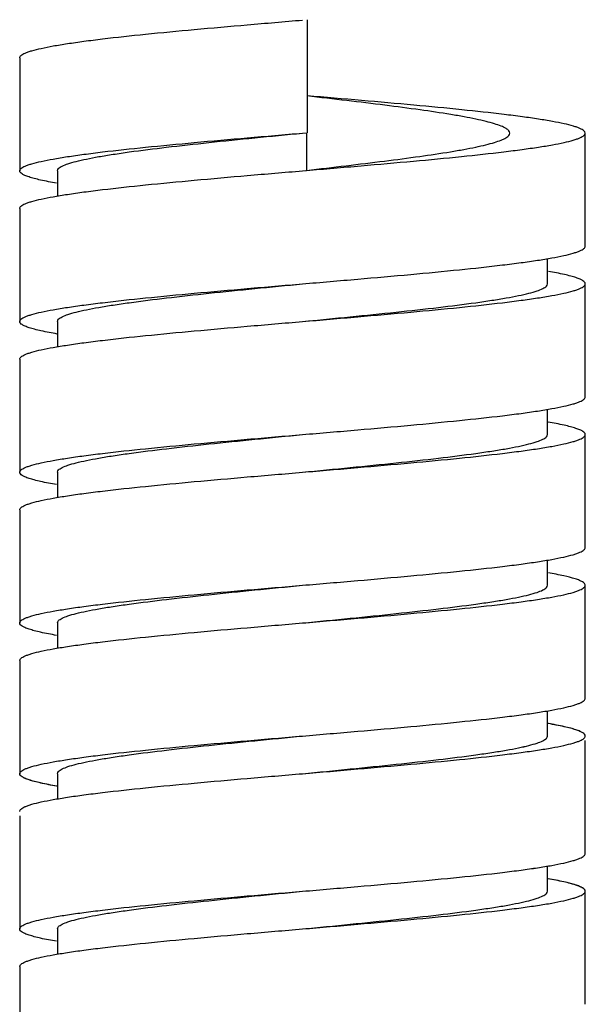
# Model space of a CAD drawing. Header units: millimetres. Extents: x 1538 to 2132, y 568 to 988.
# Tile 13 of 15: x 1967 to 1978, y 833 to 853. Entities that reach past the tile are written whole.
import ezdxf

# ---------------------------------------------------------------- set-up
doc = ezdxf.new("R2010")
doc.units = ezdxf.units.MM
doc.header["$LTSCALE"] = 0.1

msp = doc.modelspace()

# ---------------------------------------------------------------- linework, layer by layer
at = {"color": 7, "linetype": 'Continuous'}
for p, q in [((1972.7546, 852.9059), (1972.7546, 850.6559)), ((1967.04, 852.1483), (1967.04, 849.8983)), ((1972.665, 850.6483), (1972.7546, 850.6559)), ((1972.7426, 850.6559), (1972.7426, 849.9059)), ((1978.29, 848.3983), (1978.29, 850.6483)), ((1967.79, 849.8983), (1967.79, 849.395)), ((1972.665, 849.8983), (1972.7309, 849.9039)), ((1972.7309, 849.9039), (1972.7427, 849.9049)), ((1967.04, 849.1483), (1967.04, 846.8983)), ((1977.54, 847.6483), (1977.54, 848.1518)), ((1978.29, 845.3983), (1978.29, 847.6483)), ((1967.79, 846.8983), (1967.79, 846.3946)), ((1967.04, 846.1483), (1967.04, 843.8983)), ((1977.54, 844.6483), (1977.54, 845.1504)), ((1978.29, 842.3983), (1978.29, 844.6483)), ((1967.79, 843.8983), (1967.79, 843.3972)), ((1967.04, 843.1483), (1967.04, 840.8983)), ((1977.54, 841.6483), (1977.54, 842.1524)), ((1978.29, 841.6483), (1978.2893, 841.6559)), ((1978.29, 839.3983), (1978.29, 841.6483)), ((1967.79, 840.8983), (1967.79, 840.3942)), ((1967.04, 840.1483), (1967.04, 837.8983)), ((1977.54, 838.6483), (1977.54, 839.1498)), ((1978.29, 836.3081), (1978.29, 838.5581)), ((1978.29, 836.3081), (1978.29, 838.5581)), ((1967.79, 837.8983), (1967.79, 837.3959)), ((1967.79, 837.8983), (1967.79, 837.3972)), ((1967.04, 837.0581), (1967.04, 836.0757)), ((1967.04, 837.0581), (1967.04, 834.8081)), ((1977.54, 835.5581), (1977.54, 836.0622)), ((1977.54, 835.5581), (1977.54, 836.0617)), ((1978.29, 835.5581), (1978.2893, 835.5657)), ((1978.29, 833.3081), (1978.29, 835.5581)), ((1967.79, 834.8081), (1967.79, 834.304)), ((1967.04, 834.0581), (1967.04, 831.8081))]:
    msp.add_line(p, q, dxfattribs=at)
for points, knots in [([(1967.0401, 852.1483), (1967.0401, 852.1664), (1967.0629, 852.1951), (1967.1036, 852.2212), (1967.1516, 852.2445), (1967.2123, 852.2675), (1967.3186, 852.3009), (1967.4838, 852.3409), (1967.7194, 852.3868), (1968.0025, 852.4329), (1968.3304, 852.4792), (1968.8475, 852.544), (1969.5794, 852.623), (1970.5396, 852.7145), (1971.5815, 852.8063), (1972.2992, 852.8673), (1972.665, 852.8983)], [0, 0, 0, 0, 0.0094784, 0.0166792, 0.0259081, 0.0372665, 0.0507948, 0.0843764, 0.1265047, 0.1768689, 0.2350239, 0.3004498, 0.4505933, 0.6216583, 0.8071323, 1, 1, 1, 1]), ([(1978.29, 850.6483), (1978.29, 850.6661), (1978.2677, 850.6946), (1978.2278, 850.7204), (1978.1808, 850.7436), (1978.1213, 850.7663), (1978.0171, 850.7993), (1977.8551, 850.839), (1977.6241, 850.8844), (1977.3464, 850.93), (1977.0246, 850.9758), (1976.5168, 851.0401), (1975.7973, 851.1182), (1974.8521, 851.2089), (1973.8246, 851.2998), (1973.1162, 851.36), (1972.7546, 851.3907)], [0, 0, 0, 0, 0.00951, 0.0167011, 0.0259068, 0.0372329, 0.0507174, 0.0841787, 0.1261639, 0.176363, 0.2343503, 0.2996138, 0.4495172, 0.6205524, 0.8063584, 1, 1, 1, 1]), ([(1976.79, 850.6483), (1976.79, 850.665), (1976.7758, 850.6922), (1976.7453, 850.7198), (1976.695, 850.7535), (1976.6073, 850.7931), (1976.4742, 850.8382), (1976.3057, 850.8834), (1976.1033, 850.9289), (1975.8689, 850.9746), (1975.4992, 851.0386), (1974.9749, 851.1164), (1974.2856, 851.2068), (1973.5359, 851.2974), (1973.0187, 851.3574), (1972.7547, 851.3879)], [0, 0, 0, 0, 0.0120882, 0.0201431, 0.0299949, 0.055635, 0.0895337, 0.1316846, 0.1818327, 0.2396099, 0.3045207, 0.4534233, 0.623201, 0.8076537, 1, 1, 1, 1]), ([(1967.0401, 849.8983), (1967.0401, 849.9164), (1967.0629, 849.9451), (1967.1036, 849.9712), (1967.1516, 849.9945), (1967.2123, 850.0175), (1967.3186, 850.0509), (1967.4838, 850.0909), (1967.7194, 850.1368), (1968.0025, 850.1829), (1968.3304, 850.2292), (1968.8475, 850.294), (1969.5794, 850.373), (1970.5396, 850.4645), (1971.5815, 850.5563), (1972.2992, 850.6173), (1972.665, 850.6483)], [0, 0, 0, 0, 0.0094784, 0.0166792, 0.0259081, 0.0372665, 0.0507948, 0.0843764, 0.1265047, 0.1768689, 0.2350239, 0.3004498, 0.4505933, 0.6216583, 0.8071323, 1, 1, 1, 1]), ([(1967.7901, 849.8983), (1967.7901, 849.9158), (1967.8087, 849.9441), (1967.8449, 849.9711), (1967.9064, 850.0055), (1968.0128, 850.0453), (1968.1743, 850.0909), (1968.3786, 850.1367), (1968.6241, 850.1829), (1968.9083, 850.2291), (1969.3563, 850.294), (1969.9906, 850.373), (1970.8229, 850.4645), (1971.7259, 850.5563), (1972.348, 850.6173), (1972.665, 850.6483)], [0, 0, 0, 0, 0.0105437, 0.0180906, 0.0275727, 0.0527817, 0.086543, 0.1287502, 0.1791104, 0.2372018, 0.3025067, 0.4522842, 0.6228544, 0.8077514, 1, 1, 1, 1]), ([(1972.7426, 849.9073), (1973.0071, 849.9379), (1973.5255, 849.998), (1974.2772, 850.0888), (1974.9686, 850.1793), (1975.4945, 850.2573), (1975.8655, 850.3214), (1976.1008, 850.3672), (1976.3038, 850.4128), (1976.473, 850.4581), (1976.6066, 850.5032), (1976.6947, 850.5429), (1976.7451, 850.5766), (1976.7758, 850.6043), (1976.7901, 850.6316), (1976.79, 850.6483)], [0, 0, 0, 0, 0.1922051, 0.3766034, 0.5463892, 0.6953379, 0.760281, 0.818087, 0.8682664, 0.9104414, 0.9443612, 0.9700123, 0.9798647, 0.9879211, 1, 1, 1, 1]), ([(1972.7427, 849.9049), (1973.1049, 849.9356), (1973.8145, 849.996), (1974.8439, 850.087), (1975.7912, 850.1778), (1976.5123, 850.256), (1977.0213, 850.3204), (1977.3439, 850.3662), (1977.6223, 850.4119), (1977.854, 850.4574), (1978.0164, 850.4971), (1978.1208, 850.5302), (1978.1805, 850.5529), (1978.2276, 850.5761), (1978.2676, 850.602), (1978.2901, 850.6305), (1978.29, 850.6483)], [0, 0, 0, 0, 0.1935365, 0.3793009, 0.5503406, 0.7002768, 0.7655592, 0.8235718, 0.8737898, 0.9157969, 0.9492716, 0.9627643, 0.9740943, 0.9833005, 0.9904939, 1, 1, 1, 1]), ([(1967.7697, 849.6524), (1967.6642, 849.6706), (1967.5166, 849.6982), (1967.3355, 849.742), (1967.2322, 849.7718), (1967.1498, 849.8026), (1967.0839, 849.8346), (1967.04, 849.8726), (1967.0401, 849.8983)], [0, 0, 0, 0, 0.4077725, 0.5718555, 0.7088648, 0.8187244, 0.9020832, 1, 1, 1, 1]), ([(1967.04, 849.1483), (1967.04, 849.1664), (1967.063, 849.1951), (1967.1036, 849.2212), (1967.1516, 849.2446), (1967.2123, 849.2675), (1967.3186, 849.3008), (1967.4838, 849.3409), (1967.7194, 849.3868), (1968.0025, 849.4329), (1968.3305, 849.4792), (1968.8475, 849.544), (1969.5794, 849.623), (1970.5397, 849.7145), (1971.5816, 849.8063), (1972.2992, 849.8673), (1972.665, 849.8983)], [0, 0, 0, 0, 0.0094804, 0.0166809, 0.0259065, 0.0372668, 0.0507985, 0.0843759, 0.1265099, 0.1768711, 0.2350308, 0.3004551, 0.4506034, 0.6216687, 0.8071563, 1, 1, 1, 1]), ([(1972.665, 847.6483), (1973.0309, 847.6794), (1973.7485, 847.7403), (1974.7904, 847.8321), (1975.7507, 847.9236), (1976.4826, 848.0026), (1976.9996, 848.0675), (1977.3275, 848.1137), (1977.6107, 848.1598), (1977.8463, 848.2057), (1978.0115, 848.2458), (1978.1178, 848.2791), (1978.1785, 848.3021), (1978.2265, 848.3254), (1978.2671, 848.3515), (1978.2901, 848.3803), (1978.29, 848.3983)], [0, 0, 0, 0, 0.1928437, 0.3783314, 0.5493967, 0.6995451, 0.7649691, 0.8231291, 0.87349, 0.9156242, 0.9492016, 0.9627335, 0.9740935, 0.983319, 0.9905197, 1, 1, 1, 1]), ([(1978.29, 847.6483), (1978.29, 847.674), (1978.2461, 847.712), (1978.1803, 847.7441), (1978.0979, 847.7748), (1977.9946, 847.8047), (1977.8134, 847.8484), (1977.6659, 847.876), (1977.5603, 847.8942)], [0, 0, 0, 0, 0.0979154, 0.1812718, 0.2911341, 0.428143, 0.5922248, 1, 1, 1, 1]), ([(1967.04, 846.8983), (1967.04, 846.9164), (1967.063, 846.9451), (1967.1036, 846.9712), (1967.1516, 846.9946), (1967.2123, 847.0175), (1967.3186, 847.0508), (1967.4838, 847.0909), (1967.7194, 847.1368), (1968.0025, 847.1829), (1968.3305, 847.2292), (1968.8475, 847.294), (1969.5794, 847.373), (1970.5397, 847.4645), (1971.5816, 847.5563), (1972.2992, 847.6173), (1972.665, 847.6483)], [0, 0, 0, 0, 0.0094804, 0.0166809, 0.0259065, 0.0372668, 0.0507985, 0.0843759, 0.1265099, 0.1768711, 0.2350308, 0.3004551, 0.4506034, 0.6216687, 0.8071563, 1, 1, 1, 1]), ([(1967.7901, 846.8983), (1967.7901, 846.9158), (1967.8087, 846.9441), (1967.8449, 846.9711), (1967.9064, 847.0055), (1968.0128, 847.0453), (1968.1743, 847.0909), (1968.3787, 847.1367), (1968.6241, 847.1829), (1968.9083, 847.2291), (1969.3564, 847.294), (1969.9907, 847.373), (1970.823, 847.4645), (1971.726, 847.5563), (1972.348, 847.6173), (1972.665, 847.6483)], [0, 0, 0, 0, 0.0105434, 0.0180906, 0.0275737, 0.0527823, 0.0865454, 0.1287527, 0.1791152, 0.2372068, 0.3025141, 0.4522957, 0.6228662, 0.8077758, 1, 1, 1, 1]), ([(1972.665, 846.8983), (1972.9821, 846.9294), (1973.6041, 846.9903), (1974.5071, 847.0821), (1975.3394, 847.1737), (1975.9737, 847.2526), (1976.4218, 847.3175), (1976.706, 847.3638), (1976.9514, 847.4099), (1977.1558, 847.4557), (1977.3173, 847.5013), (1977.4237, 847.5411), (1977.4852, 847.5756), (1977.5214, 847.6025), (1977.5401, 847.6308), (1977.54, 847.6483)], [0, 0, 0, 0, 0.1922243, 0.3771341, 0.5477052, 0.6974872, 0.7627912, 0.8208865, 0.8712449, 0.9134566, 0.947215, 0.9724283, 0.9819092, 0.9894542, 1, 1, 1, 1]), ([(1972.665, 846.8983), (1973.0309, 846.9294), (1973.7485, 846.9903), (1974.7904, 847.0821), (1975.7507, 847.1736), (1976.4826, 847.2526), (1976.9996, 847.3175), (1977.3275, 847.3638), (1977.6107, 847.4098), (1977.8463, 847.4557), (1978.0115, 847.4958), (1978.1178, 847.5291), (1978.1785, 847.5521), (1978.2265, 847.5754), (1978.2671, 847.6015), (1978.29, 847.6303), (1978.29, 847.6483)], [0, 0, 0, 0, 0.1928439, 0.3783314, 0.5493962, 0.6995438, 0.764971, 0.8231271, 0.8734925, 0.9156218, 0.949204, 0.9627326, 0.9740915, 0.9833206, 0.9905213, 1, 1, 1, 1]), ([(1967.7853, 846.6497), (1967.6776, 846.6681), (1967.5269, 846.696), (1967.3419, 846.7403), (1967.2364, 846.7705), (1967.1522, 846.8015), (1967.0851, 846.8339), (1967.0401, 846.8722), (1967.04, 846.8983)], [0, 0, 0, 0, 0.4080431, 0.5722711, 0.7093426, 0.8192597, 0.9025723, 1, 1, 1, 1]), ([(1967.0401, 846.1483), (1967.0401, 846.1664), (1967.0629, 846.1951), (1967.1036, 846.2212), (1967.1516, 846.2445), (1967.2123, 846.2675), (1967.3186, 846.3008), (1967.4838, 846.3409), (1967.7194, 846.3868), (1968.0025, 846.4329), (1968.3305, 846.4792), (1968.8475, 846.544), (1969.5794, 846.623), (1970.5397, 846.7145), (1971.5816, 846.8063), (1972.2992, 846.8673), (1972.665, 846.8983)], [0, 0, 0, 0, 0.0094778, 0.0166807, 0.0259084, 0.0372655, 0.0507958, 0.0843775, 0.1265081, 0.1768718, 0.23503, 0.3004549, 0.4506026, 0.6216678, 0.8071558, 1, 1, 1, 1]), ([(1972.665, 844.6483), (1973.0309, 844.6794), (1973.7485, 844.7403), (1974.7904, 844.8321), (1975.7507, 844.9236), (1976.4826, 845.0026), (1976.9996, 845.0675), (1977.3275, 845.1138), (1977.6107, 845.1598), (1977.8463, 845.2057), (1978.0115, 845.2458), (1978.1178, 845.2791), (1978.1785, 845.3021), (1978.2265, 845.3254), (1978.2671, 845.3515), (1978.29, 845.3803), (1978.29, 845.3983)], [0, 0, 0, 0, 0.1928439, 0.3783314, 0.5493962, 0.6995438, 0.764971, 0.8231271, 0.8734925, 0.9156218, 0.949204, 0.9627326, 0.9740915, 0.9833206, 0.9905213, 1, 1, 1, 1]), ([(1978.29, 844.6483), (1978.29, 844.6743), (1978.2455, 844.7125), (1978.1788, 844.7447), (1978.0952, 844.7757), (1977.9905, 844.8057), (1977.807, 844.8498), (1977.6574, 844.8776), (1977.5506, 844.8959)], [0, 0, 0, 0, 0.0975933, 0.1809424, 0.2908288, 0.4278716, 0.5920652, 1, 1, 1, 1]), ([(1967.0401, 843.8983), (1967.0401, 843.9164), (1967.0629, 843.9451), (1967.1036, 843.9712), (1967.1516, 843.9945), (1967.2123, 844.0175), (1967.3186, 844.0508), (1967.4838, 844.0909), (1967.7194, 844.1368), (1968.0025, 844.1829), (1968.3305, 844.2292), (1968.8475, 844.294), (1969.5794, 844.373), (1970.5397, 844.4645), (1971.5816, 844.5563), (1972.2992, 844.6173), (1972.665, 844.6483)], [0, 0, 0, 0, 0.0094778, 0.0166807, 0.0259084, 0.0372655, 0.0507958, 0.0843775, 0.1265081, 0.1768718, 0.23503, 0.3004549, 0.4506026, 0.6216678, 0.8071558, 1, 1, 1, 1]), ([(1967.7901, 843.8983), (1967.7901, 843.9158), (1967.8087, 843.9441), (1967.8449, 843.9711), (1967.9064, 844.0055), (1968.0128, 844.0453), (1968.1743, 844.0909), (1968.3787, 844.1367), (1968.6241, 844.1829), (1968.9083, 844.2291), (1969.3564, 844.294), (1969.9907, 844.373), (1970.823, 844.4645), (1971.726, 844.5563), (1972.348, 844.6173), (1972.665, 844.6483)], [0, 0, 0, 0, 0.0105432, 0.0180902, 0.027574, 0.0527819, 0.0865459, 0.1287523, 0.1791157, 0.2372064, 0.3025145, 0.452296, 0.6228665, 0.8077759, 1, 1, 1, 1]), ([(1972.665, 843.8983), (1972.9821, 843.9294), (1973.6041, 843.9903), (1974.5071, 844.0821), (1975.3394, 844.1737), (1975.9737, 844.2526), (1976.4218, 844.3175), (1976.706, 844.3638), (1976.9514, 844.4099), (1977.1558, 844.4557), (1977.3173, 844.5013), (1977.4237, 844.5411), (1977.4852, 844.5756), (1977.5214, 844.6025), (1977.5401, 844.6308), (1977.54, 844.6483)], [0, 0, 0, 0, 0.1922242, 0.3771339, 0.5477048, 0.6974869, 0.7627911, 0.8208863, 0.8712447, 0.9134565, 0.9472147, 0.9724284, 0.9819095, 0.9894539, 1, 1, 1, 1]), ([(1972.665, 843.8983), (1973.0309, 843.9294), (1973.7485, 843.9903), (1974.7904, 844.0821), (1975.7507, 844.1736), (1976.4826, 844.2526), (1976.9996, 844.3175), (1977.3275, 844.3637), (1977.6107, 844.4098), (1977.8463, 844.4557), (1978.0115, 844.4958), (1978.1178, 844.5291), (1978.1785, 844.5521), (1978.2265, 844.5754), (1978.2671, 844.6015), (1978.29, 844.6303), (1978.29, 844.6483)], [0, 0, 0, 0, 0.192844, 0.3783321, 0.5493977, 0.699546, 0.7649692, 0.8231295, 0.8734907, 0.9156239, 0.9492029, 0.9627352, 0.9740927, 0.9833188, 0.9905212, 1, 1, 1, 1]), ([(1967.04, 843.1483), (1967.0401, 843.1664), (1967.063, 843.1951), (1967.1036, 843.2212), (1967.1516, 843.2446), (1967.2123, 843.2675), (1967.3186, 843.3009), (1967.4838, 843.3409), (1967.7194, 843.3868), (1968.0025, 843.4329), (1968.3305, 843.4792), (1968.8475, 843.544), (1969.5794, 843.623), (1970.5397, 843.7145), (1971.5816, 843.8063), (1972.2992, 843.8673), (1972.665, 843.8983)], [0, 0, 0, 0, 0.0094801, 0.0166796, 0.0259076, 0.037268, 0.0507977, 0.0843774, 0.1265088, 0.1768726, 0.2350296, 0.3004563, 0.4506041, 0.621669, 0.8071564, 1, 1, 1, 1]), ([(1967.7725, 843.6519), (1967.6666, 843.6701), (1967.5185, 843.6978), (1967.3367, 843.7417), (1967.233, 843.7716), (1967.1502, 843.8024), (1967.0841, 843.8345), (1967.0401, 843.8725), (1967.0401, 843.8983)], [0, 0, 0, 0, 0.4078137, 0.5719393, 0.708958, 0.8188175, 0.9021841, 1, 1, 1, 1]), ([(1972.665, 841.6483), (1973.0309, 841.6794), (1973.7485, 841.7403), (1974.7904, 841.8321), (1975.7507, 841.9236), (1976.4826, 842.0026), (1976.9996, 842.0675), (1977.3275, 842.1137), (1977.6107, 842.1598), (1977.8463, 842.2057), (1978.0115, 842.2458), (1978.1178, 842.2791), (1978.1785, 842.3021), (1978.2265, 842.3254), (1978.2671, 842.3515), (1978.29, 842.3803), (1978.29, 842.3983)], [0, 0, 0, 0, 0.192844, 0.3783321, 0.5493977, 0.699546, 0.7649692, 0.8231295, 0.8734907, 0.9156239, 0.9492029, 0.9627352, 0.9740927, 0.9833188, 0.9905212, 1, 1, 1, 1]), ([(1978.2893, 841.6559), (1978.2872, 841.6671), (1978.271, 841.6916), (1978.2296, 841.7202), (1978.1681, 841.7494), (1978.0455, 841.7926), (1977.839, 841.8434), (1977.659, 841.8773), (1977.5557, 841.895)], [0, 0, 0, 0, 0.043426, 0.1054341, 0.1910426, 0.3019131, 0.6005085, 1, 1, 1, 1]), ([(1967.04, 840.8983), (1967.0401, 840.9164), (1967.063, 840.9451), (1967.1036, 840.9712), (1967.1516, 840.9946), (1967.2123, 841.0175), (1967.3186, 841.0509), (1967.4838, 841.0909), (1967.7194, 841.1368), (1968.0025, 841.1829), (1968.3305, 841.2292), (1968.8475, 841.294), (1969.5794, 841.373), (1970.5397, 841.4645), (1971.5816, 841.5563), (1972.2992, 841.6173), (1972.665, 841.6483)], [0, 0, 0, 0, 0.0094801, 0.0166796, 0.0259076, 0.037268, 0.0507977, 0.0843774, 0.1265088, 0.1768726, 0.2350296, 0.3004563, 0.4506041, 0.621669, 0.8071564, 1, 1, 1, 1]), ([(1967.7901, 840.8983), (1967.7901, 840.9158), (1967.8087, 840.9441), (1967.8449, 840.9711), (1967.9064, 841.0055), (1968.0128, 841.0453), (1968.1743, 841.0909), (1968.3787, 841.1367), (1968.6241, 841.1829), (1968.9083, 841.2291), (1969.3564, 841.294), (1969.9907, 841.373), (1970.823, 841.4645), (1971.726, 841.5563), (1972.348, 841.6173), (1972.665, 841.6483)], [0, 0, 0, 0, 0.0105432, 0.0180897, 0.0275741, 0.0527818, 0.0865461, 0.1287521, 0.179116, 0.2372061, 0.3025148, 0.4522963, 0.6228667, 0.807776, 1, 1, 1, 1]), ([(1972.665, 840.8983), (1972.9821, 840.9294), (1973.6041, 840.9903), (1974.5071, 841.0821), (1975.3394, 841.1737), (1975.9737, 841.2526), (1976.4218, 841.3175), (1976.706, 841.3638), (1976.9514, 841.4099), (1977.1558, 841.4557), (1977.3173, 841.5013), (1977.4237, 841.5411), (1977.4852, 841.5756), (1977.5214, 841.6025), (1977.54, 841.6308), (1977.54, 841.6483)], [0, 0, 0, 0, 0.192224, 0.3771336, 0.5477044, 0.6974865, 0.7627912, 0.8208859, 0.8712447, 0.9134562, 0.9472147, 0.9724283, 0.98191, 0.9894539, 1, 1, 1, 1]), ([(1972.665, 840.8983), (1973.0309, 840.9294), (1973.7485, 840.9903), (1974.7904, 841.0821), (1975.7507, 841.1736), (1976.4825, 841.2526), (1976.9996, 841.3174), (1977.3275, 841.3637), (1977.6106, 841.4098), (1977.8463, 841.4557), (1978.0115, 841.4958), (1978.1178, 841.5291), (1978.1785, 841.5521), (1978.2265, 841.5754), (1978.2671, 841.6015), (1978.29, 841.6303), (1978.29, 841.6483)], [0, 0, 0, 0, 0.1928416, 0.3783272, 0.5493908, 0.6995381, 0.7649644, 0.8231221, 0.8734859, 0.9156184, 0.9491986, 0.962729, 0.9740903, 0.9833189, 0.9905198, 1, 1, 1, 1]), ([(1967.7734, 840.6518), (1967.6674, 840.67), (1967.5191, 840.6977), (1967.337, 840.7416), (1967.2332, 840.7715), (1967.1504, 840.8023), (1967.0842, 840.8345), (1967.04, 840.8725), (1967.04, 840.8983)], [0, 0, 0, 0, 0.4078439, 0.5719526, 0.7089701, 0.8188589, 0.902195, 1, 1, 1, 1]), ([(1967.0401, 840.1483), (1967.04, 840.1664), (1967.063, 840.1951), (1967.1036, 840.2212), (1967.1516, 840.2446), (1967.2123, 840.2675), (1967.3186, 840.3008), (1967.4838, 840.3409), (1967.7194, 840.3868), (1968.0025, 840.4329), (1968.3305, 840.4792), (1968.8475, 840.544), (1969.5794, 840.623), (1970.5397, 840.7145), (1971.5816, 840.8063), (1972.2992, 840.8673), (1972.665, 840.8983)], [0, 0, 0, 0, 0.009479, 0.0166812, 0.0259071, 0.0372649, 0.0507973, 0.084376, 0.1265094, 0.1768704, 0.2350308, 0.300454, 0.4506023, 0.621668, 0.807156, 1, 1, 1, 1]), ([(1972.665, 838.6483), (1973.0309, 838.6794), (1973.7485, 838.7403), (1974.7904, 838.8321), (1975.7507, 838.9236), (1976.4825, 839.0026), (1976.9996, 839.0674), (1977.3275, 839.1137), (1977.6106, 839.1598), (1977.8463, 839.2057), (1978.0115, 839.2458), (1978.1178, 839.2791), (1978.1785, 839.3021), (1978.2265, 839.3254), (1978.2671, 839.3515), (1978.29, 839.3803), (1978.29, 839.3983)], [0, 0, 0, 0, 0.1928416, 0.3783272, 0.5493908, 0.6995381, 0.7649644, 0.8231221, 0.8734859, 0.9156184, 0.9491986, 0.962729, 0.9740903, 0.9833189, 0.9905198, 1, 1, 1, 1]), ([(1978.29, 838.6483), (1978.29, 838.6743), (1978.2455, 838.7125), (1978.1788, 838.7447), (1978.0952, 838.7757), (1977.9905, 838.8057), (1977.807, 838.8498), (1977.6574, 838.8776), (1977.5506, 838.8959)], [0, 0, 0, 0, 0.0975933, 0.1809424, 0.2908288, 0.4278716, 0.5920652, 1, 1, 1, 1]), ([(1978.29, 838.6483), (1978.29, 838.6741), (1978.246, 838.7121), (1978.18, 838.7442), (1978.0973, 838.775), (1977.9937, 838.8049), (1977.8121, 838.8487), (1977.6641, 838.8764), (1977.5583, 838.8946)], [0, 0, 0, 0, 0.097839, 0.1812061, 0.2910633, 0.4280802, 0.5921976, 1, 1, 1, 1]), ([(1967.0401, 837.8983), (1967.04, 837.9164), (1967.063, 837.9451), (1967.1036, 837.9712), (1967.1516, 837.9946), (1967.2123, 838.0175), (1967.3186, 838.0508), (1967.4838, 838.0909), (1967.7194, 838.1368), (1968.0025, 838.1829), (1968.3305, 838.2292), (1968.8475, 838.294), (1969.5794, 838.373), (1970.5397, 838.4645), (1971.5816, 838.5563), (1972.2992, 838.6173), (1972.665, 838.6483)], [0, 0, 0, 0, 0.009479, 0.0166812, 0.0259071, 0.0372649, 0.0507973, 0.084376, 0.1265094, 0.1768704, 0.2350308, 0.300454, 0.4506023, 0.621668, 0.807156, 1, 1, 1, 1]), ([(1967.0401, 837.8983), (1967.0401, 837.9164), (1967.0629, 837.9451), (1967.1036, 837.9712), (1967.1516, 837.9945), (1967.2123, 838.0175), (1967.3186, 838.0508), (1967.4838, 838.0909), (1967.7194, 838.1368), (1968.0025, 838.1829), (1968.3305, 838.2292), (1968.8475, 838.294), (1969.5794, 838.373), (1970.5397, 838.4645), (1971.5816, 838.5563), (1972.2992, 838.6173), (1972.665, 838.6483)], [0, 0, 0, 0, 0.0094778, 0.0166807, 0.0259084, 0.0372655, 0.0507958, 0.0843775, 0.1265081, 0.1768718, 0.23503, 0.3004549, 0.4506026, 0.6216678, 0.8071558, 1, 1, 1, 1]), ([(1967.7901, 837.8983), (1967.7901, 837.9158), (1967.8087, 837.9441), (1967.8449, 837.9711), (1967.9064, 838.0055), (1968.0128, 838.0453), (1968.1743, 838.0909), (1968.3787, 838.1367), (1968.6241, 838.1829), (1968.9083, 838.2291), (1969.3564, 838.294), (1969.9907, 838.373), (1970.823, 838.4645), (1971.726, 838.5563), (1972.348, 838.6173), (1972.665, 838.6483)], [0, 0, 0, 0, 0.0105435, 0.0180892, 0.027574, 0.0527821, 0.0865461, 0.1287522, 0.1791161, 0.2372061, 0.302515, 0.4522965, 0.6228669, 0.8077761, 1, 1, 1, 1]), ([(1967.7901, 837.8983), (1967.7901, 837.9158), (1967.8087, 837.9441), (1967.8449, 837.9711), (1967.9064, 838.0055), (1968.0128, 838.0453), (1968.1743, 838.0909), (1968.3787, 838.1367), (1968.6241, 838.1829), (1968.9083, 838.2291), (1969.3564, 838.294), (1969.9907, 838.373), (1970.823, 838.4645), (1971.726, 838.5563), (1972.348, 838.6173), (1972.665, 838.6483)], [0, 0, 0, 0, 0.0105432, 0.0180902, 0.027574, 0.0527819, 0.0865459, 0.1287523, 0.1791157, 0.2372064, 0.3025145, 0.452296, 0.6228665, 0.8077759, 1, 1, 1, 1]), ([(1972.665, 837.8983), (1972.9821, 837.9294), (1973.6041, 837.9903), (1974.5071, 838.0821), (1975.3394, 838.1737), (1975.9737, 838.2526), (1976.4218, 838.3175), (1976.706, 838.3637), (1976.9514, 838.4099), (1977.1558, 838.4557), (1977.3172, 838.5013), (1977.4237, 838.5411), (1977.4852, 838.5755), (1977.5214, 838.6025), (1977.54, 838.6308), (1977.54, 838.6483)], [0, 0, 0, 0, 0.1922217, 0.3771293, 0.5476986, 0.6974799, 0.7627855, 0.8208795, 0.8712398, 0.9134511, 0.9472113, 0.9724254, 0.9819094, 0.9894548, 1, 1, 1, 1]), ([(1972.665, 837.8983), (1973.0309, 837.9294), (1973.7485, 837.9903), (1974.7904, 838.0821), (1975.7507, 838.1736), (1976.4826, 838.2526), (1976.9996, 838.3175), (1977.3275, 838.3637), (1977.6107, 838.4098), (1977.8463, 838.4557), (1978.0115, 838.4958), (1978.1178, 838.5291), (1978.1785, 838.5521), (1978.2265, 838.5754), (1978.2672, 838.6015), (1978.29, 838.6303), (1978.29, 838.6483)], [0, 0, 0, 0, 0.1928441, 0.3783321, 0.5493972, 0.6995449, 0.7649701, 0.823128, 0.873492, 0.9156223, 0.9492043, 0.9627343, 0.9740914, 0.9833195, 0.9905222, 1, 1, 1, 1]), ([(1972.665, 837.8983), (1972.9821, 837.9294), (1973.6041, 837.9903), (1974.5071, 838.0821), (1975.3394, 838.1737), (1975.9737, 838.2526), (1976.4218, 838.3175), (1976.706, 838.3638), (1976.9514, 838.4099), (1977.1558, 838.4557), (1977.3173, 838.5013), (1977.4237, 838.5411), (1977.4852, 838.5756), (1977.5214, 838.6025), (1977.5401, 838.6308), (1977.54, 838.6483)], [0, 0, 0, 0, 0.1922242, 0.3771339, 0.5477048, 0.6974869, 0.7627911, 0.8208863, 0.8712447, 0.9134565, 0.9472147, 0.9724284, 0.9819095, 0.9894539, 1, 1, 1, 1]), ([(1972.665, 837.8983), (1973.0309, 837.9294), (1973.7485, 837.9903), (1974.7904, 838.0821), (1975.7507, 838.1736), (1976.4826, 838.2526), (1976.9996, 838.3175), (1977.3275, 838.3637), (1977.6107, 838.4098), (1977.8463, 838.4557), (1978.0115, 838.4958), (1978.1178, 838.5291), (1978.1785, 838.5521), (1978.2265, 838.5754), (1978.2671, 838.6015), (1978.29, 838.6303), (1978.29, 838.6483)], [0, 0, 0, 0, 0.192844, 0.3783321, 0.5493977, 0.699546, 0.7649692, 0.8231295, 0.8734907, 0.9156239, 0.9492029, 0.9627352, 0.9740927, 0.9833188, 0.9905212, 1, 1, 1, 1]), ([(1967.04, 837.1483), (1967.0401, 837.1664), (1967.063, 837.1951), (1967.1036, 837.2212), (1967.1516, 837.2446), (1967.2123, 837.2675), (1967.3186, 837.3009), (1967.4838, 837.3409), (1967.7194, 837.3868), (1968.0025, 837.4329), (1968.3305, 837.4792), (1968.8475, 837.544), (1969.5794, 837.623), (1970.5397, 837.7145), (1971.5816, 837.8063), (1972.2992, 837.8673), (1972.665, 837.8983)], [0, 0, 0, 0, 0.0094801, 0.0166796, 0.0259076, 0.037268, 0.0507977, 0.0843774, 0.1265088, 0.1768726, 0.2350296, 0.3004563, 0.4506041, 0.621669, 0.8071564, 1, 1, 1, 1]), ([(1967.7809, 837.6505), (1967.6738, 837.6688), (1967.524, 837.6967), (1967.3401, 837.7407), (1967.2352, 837.7708), (1967.1515, 837.8018), (1967.0847, 837.8341), (1967.0401, 837.8723), (1967.0401, 837.8983)], [0, 0, 0, 0, 0.4079589, 0.5721639, 0.7092126, 0.8191043, 0.9024483, 1, 1, 1, 1]), ([(1967.0401, 837.1483), (1967.0401, 837.1664), (1967.0629, 837.1951), (1967.1036, 837.2212), (1967.1516, 837.2445), (1967.2123, 837.2675), (1967.3186, 837.3009), (1967.4838, 837.3409), (1967.7194, 837.3868), (1968.0025, 837.4329), (1968.3305, 837.4792), (1968.8475, 837.544), (1969.5794, 837.623), (1970.5397, 837.7145), (1971.5816, 837.8063), (1972.2992, 837.8673), (1972.665, 837.8983)], [0, 0, 0, 0, 0.0094785, 0.0166795, 0.0259086, 0.0372672, 0.0507958, 0.0843782, 0.1265074, 0.1768728, 0.235029, 0.3004561, 0.4506037, 0.6216685, 0.8071561, 1, 1, 1, 1]), ([(1967.7725, 837.6519), (1967.6666, 837.6701), (1967.5185, 837.6978), (1967.3367, 837.7417), (1967.233, 837.7716), (1967.1502, 837.8024), (1967.0841, 837.8345), (1967.0401, 837.8725), (1967.0401, 837.8983)], [0, 0, 0, 0, 0.4078137, 0.5719393, 0.708958, 0.8188175, 0.9021841, 1, 1, 1, 1]), ([(1972.665, 835.5581), (1973.0309, 835.5892), (1973.7485, 835.6501), (1974.7904, 835.7419), (1975.7507, 835.8334), (1976.4826, 835.9124), (1976.9996, 835.9773), (1977.3275, 836.0236), (1977.6107, 836.0696), (1977.8463, 836.1155), (1978.0115, 836.1556), (1978.1178, 836.1889), (1978.1785, 836.2119), (1978.2265, 836.2352), (1978.2672, 836.2613), (1978.29, 836.2901), (1978.29, 836.3081)], [0, 0, 0, 0, 0.1928441, 0.3783321, 0.5493972, 0.6995449, 0.7649701, 0.823128, 0.873492, 0.9156223, 0.9492043, 0.9627343, 0.9740914, 0.9833195, 0.9905222, 1, 1, 1, 1]), ([(1972.665, 835.5581), (1973.0309, 835.5892), (1973.7485, 835.6501), (1974.7904, 835.7419), (1975.7507, 835.8334), (1976.4826, 835.9124), (1976.9996, 835.9773), (1977.3275, 836.0235), (1977.6107, 836.0696), (1977.8463, 836.1155), (1978.0115, 836.1556), (1978.1178, 836.1889), (1978.1785, 836.2119), (1978.2265, 836.2353), (1978.2671, 836.2613), (1978.29, 836.2901), (1978.29, 836.3081)], [0, 0, 0, 0, 0.192844, 0.3783321, 0.5493977, 0.699546, 0.7649692, 0.8231295, 0.8734907, 0.9156239, 0.9492029, 0.9627352, 0.9740927, 0.9833188, 0.9905212, 1, 1, 1, 1]), ([(1978.29, 835.5581), (1978.29, 835.5843), (1978.2449, 835.6227), (1978.1776, 835.6551), (1978.0931, 835.6862), (1977.9873, 835.7164), (1977.8018, 835.7607), (1977.6506, 835.7887), (1977.5426, 835.8071)], [0, 0, 0, 0, 0.0973575, 0.1806662, 0.2905866, 0.4276701, 0.5919193, 1, 1, 1, 1]), ([(1978.2893, 835.5657), (1978.2872, 835.5769), (1978.271, 835.6014), (1978.2296, 835.63), (1978.1681, 835.6592), (1978.0455, 835.7024), (1977.839, 835.7532), (1977.659, 835.7871), (1977.5557, 835.8048)], [0, 0, 0, 0, 0.043426, 0.1054341, 0.1910426, 0.3019131, 0.6005085, 1, 1, 1, 1]), ([(1967.04, 834.8081), (1967.0401, 834.8262), (1967.063, 834.8549), (1967.1036, 834.881), (1967.1516, 834.9044), (1967.2123, 834.9273), (1967.3186, 834.9607), (1967.4838, 835.0007), (1967.7194, 835.0466), (1968.0025, 835.0927), (1968.3305, 835.139), (1968.8475, 835.2038), (1969.5794, 835.2828), (1970.5397, 835.3743), (1971.5816, 835.4661), (1972.2992, 835.5271), (1972.665, 835.5581)], [0, 0, 0, 0, 0.0094801, 0.0166796, 0.0259076, 0.037268, 0.0507977, 0.0843774, 0.1265088, 0.1768726, 0.2350296, 0.3004563, 0.4506041, 0.621669, 0.8071564, 1, 1, 1, 1]), ([(1967.7901, 834.8081), (1967.7901, 834.8256), (1967.8087, 834.8539), (1967.8449, 834.8809), (1967.9064, 834.9153), (1968.0128, 834.9551), (1968.1743, 835.0007), (1968.3787, 835.0465), (1968.6241, 835.0927), (1968.9083, 835.139), (1969.3564, 835.2038), (1969.9907, 835.2828), (1970.823, 835.3743), (1971.726, 835.4661), (1972.348, 835.5271), (1972.665, 835.5581)], [0, 0, 0, 0, 0.0105432, 0.0180897, 0.0275741, 0.0527818, 0.0865461, 0.1287521, 0.179116, 0.2372061, 0.3025148, 0.4522963, 0.6228667, 0.807776, 1, 1, 1, 1]), ([(1972.665, 834.8081), (1972.9821, 834.8392), (1973.6041, 834.9001), (1974.5071, 834.9919), (1975.3394, 835.0835), (1975.9737, 835.1624), (1976.4218, 835.2273), (1976.706, 835.2736), (1976.9514, 835.3197), (1977.1558, 835.3655), (1977.3173, 835.4111), (1977.4237, 835.4509), (1977.4852, 835.4854), (1977.5214, 835.5123), (1977.54, 835.5406), (1977.54, 835.5581)], [0, 0, 0, 0, 0.192224, 0.3771336, 0.5477044, 0.6974865, 0.7627912, 0.8208859, 0.8712447, 0.9134562, 0.9472147, 0.9724283, 0.98191, 0.9894539, 1, 1, 1, 1]), ([(1972.665, 834.8081), (1973.0309, 834.8392), (1973.7485, 834.9001), (1974.7904, 834.9919), (1975.7507, 835.0834), (1976.4825, 835.1624), (1976.9996, 835.2273), (1977.3275, 835.2735), (1977.6106, 835.3196), (1977.8463, 835.3655), (1978.0115, 835.4056), (1978.1178, 835.4389), (1978.1785, 835.4619), (1978.2265, 835.4852), (1978.2671, 835.5113), (1978.29, 835.5401), (1978.29, 835.5581)], [0, 0, 0, 0, 0.1928416, 0.3783272, 0.5493908, 0.6995381, 0.7649644, 0.8231221, 0.8734859, 0.9156184, 0.9491986, 0.962729, 0.9740903, 0.9833189, 0.9905198, 1, 1, 1, 1]), ([(1967.7734, 834.5616), (1967.6674, 834.5798), (1967.5191, 834.6075), (1967.337, 834.6514), (1967.2332, 834.6813), (1967.1504, 834.7121), (1967.0842, 834.7443), (1967.04, 834.7823), (1967.04, 834.8081)], [0, 0, 0, 0, 0.4078439, 0.5719526, 0.7089701, 0.8188589, 0.902195, 1, 1, 1, 1]), ([(1967.0401, 834.0581), (1967.04, 834.0762), (1967.063, 834.1049), (1967.1036, 834.131), (1967.1516, 834.1544), (1967.2123, 834.1773), (1967.3186, 834.2106), (1967.4838, 834.2507), (1967.7194, 834.2966), (1968.0025, 834.3427), (1968.3305, 834.389), (1968.8475, 834.4538), (1969.5794, 834.5328), (1970.5397, 834.6243), (1971.5816, 834.7161), (1972.2992, 834.7771), (1972.665, 834.8081)], [0, 0, 0, 0, 0.009479, 0.0166812, 0.0259071, 0.0372649, 0.0507973, 0.084376, 0.1265094, 0.1768704, 0.2350308, 0.300454, 0.4506023, 0.621668, 0.807156, 1, 1, 1, 1])]:
    msp.add_open_spline(points, degree=3, knots=knots, dxfattribs=at)

doc.saveas('drawing.dxf')
